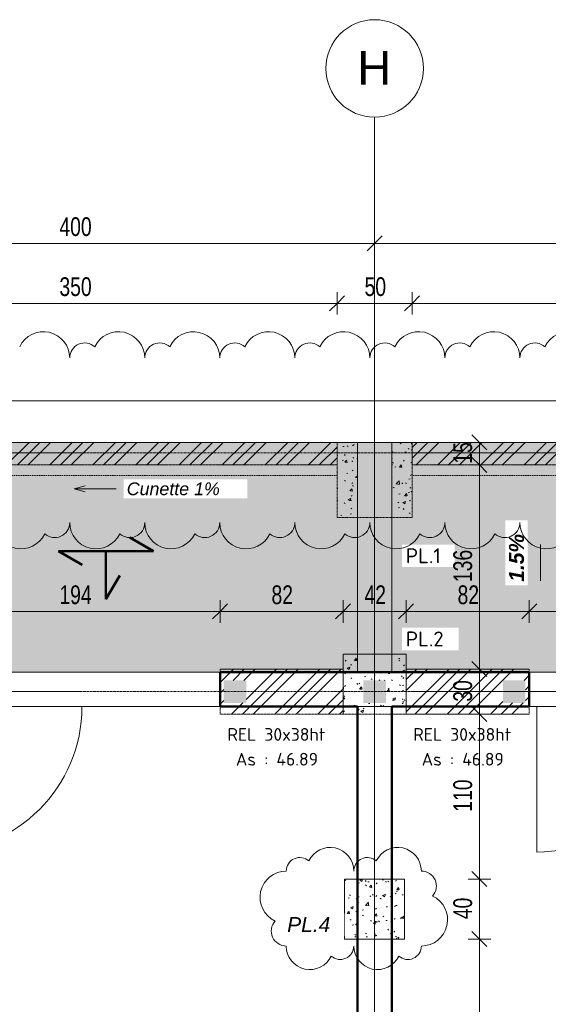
# Model space of a CAD drawing. Header units: millimetres. Extents: x 8507 to 110494, y 1100 to 66219.
# Tile 25 of 38: x 78681 to 82204, y 59654 to 66219. Entities that reach past the tile are written whole.
import ezdxf

# ---------------------------------------------------------------- set-up
doc = ezdxf.new("R2010")
doc.units = ezdxf.units.MM
for name, pattern in [('Ligne de quadrillage', [22.225, 12.7, -3.175, 3.175, -3.175]), ('Tiret 1_16_', [3.175, 1.5875, -1.5875]), ('tiret perso', [2.6, 1.3, -1.3])]:
    doc.linetypes.add(name, pattern=pattern)
for name, color, linetype, lineweight in [('A-ANNO-DIMS', 211, 'Continuous', 9), ('A-ANNO-DIMS-50', 211, 'Continuous', 9), ('A-ANNO-NOTE', 131, 'Continuous', 9), ('A-DETL', 90, 'Continuous', 5), ('A-DETL-GENF', 92, 'Continuous', 5), ('A-DETL-MBND', 5, 'Continuous', 5), ('A-DETL-WIDE', 214, 'Continuous', 50), ('A-DOOR', 31, 'Continuous', 9), ('A-WALL', 113, 'Continuous', 9), ('G-ANNO-REVC', 71, 'Continuous', 9), ('G-ANNO-TEXT', 231, 'Continuous', 9), ('S-GRID', 1, 'Continuous', 9), ('S-GRID-IDEN', 1, 'Continuous', 9)]:
    doc.layers.add(name, color=color, linetype=linetype, lineweight=lineweight)
doc.styles.add('Arial', font='arial.ttf', dxfattribs={"height": 225})
doc.styles.add('Arial Narrow_3', font='ARIALN.TTF', dxfattribs={"width": 0.9, "height": 125})
doc.styles.add('Arial_B_I_1', font='arialbi.ttf', dxfattribs={"height": 100})
doc.styles.add('Arial_I', font='ariali.ttf', dxfattribs={"height": 85})
doc.styles.add('Arial_I_1', font='ariali.ttf', dxfattribs={"height": 100})
doc.styles.add('ISOCPEUR_B', font='txt', dxfattribs={"height": 100})
doc.styles.add('ISOCPEUR_B_1', font='txt', dxfattribs={"height": 85})
doc.dimstyles.new('AB6_1_50_-_GB', dxfattribs={"dimscale": 304.8, "dimtxt": 127.928872, "dimasz": 0.328084, "dimexe": 0.246063, "dimexo": 0.0625, "dimgap": 0.04101, "dimtad": 1, "dimdec": 0, "dimlfac": 0.1, "dimdsep": 46, "dimtxsty": 'Arial Narrow_3', "dimblk1": 'OBLIQUE', "dimblk2": 'OBLIQUE', "dimsah": 1, "dimcen": 0.09, "dimazin": 0, "dimtfac": 1, "dimtdec": 4, "dimtix": 1, "dimtmove": 0, "dimatfit": 3, "dimfxl": 0.246063, "dimfxlon": 1, "dimtvp": 1, "dimtolj": 1, "dimtzin": 0, "dimarcsym": 2})
doc.dimstyles.new('AB6_1_50_-_GB_3', dxfattribs={"dimscale": 304.8, "dimtxt": 127.928872, "dimasz": 0.328084, "dimexe": 0.246063, "dimexo": 0.0625, "dimgap": 0.04101, "dimtad": 1, "dimdec": 0, "dimlfac": 0.1, "dimdsep": 46, "dimtxsty": 'Arial Narrow_3', "dimblk1": 'OBLIQUE', "dimblk2": 'OBLIQUE', "dimsah": 1, "dimcen": 0.09, "dimazin": 0, "dimtfac": 1, "dimtdec": 4, "dimtix": 1, "dimtmove": 0, "dimatfit": 3, "dimfxl": 0.246063, "dimfxlon": 1, "dimtvp": 1, "dimtolj": 1, "dimtzin": 0, "dimarcsym": 2})
pattern_1 = [(45, (62504.66, -542.27), (-143.6841, 143.6841), []), (45, (62576.5, -542.27), (-143.6841, 143.6841), []), (45, (62648.34, -542.27), (-143.6841, 143.6841), [])]
pattern_2 = [(50, (62504.66, -542.27), (182.18467, -15.9391), [19.05, -209.55]), (355, (62504.66, -542.27), (-35.24243, 191.0566), [15.24, -167.64]), (100.451, (62519.84, -543.6), (146.9425, 175.1167), [16.19, -178.09]), (46.184, (62504.66, -491.47), (271.0789, -42.0433), [28.575, -314.325]), (96.636, (62527.25, -494.97), (237.4025, 247.4272), [24.285, -267.135]), (351.184, (62504.66, -491.47), (237.4046, 247.4251), [22.86, -251.46]), (21, (62530.06, -504.17), (151.61488, -102.26552), [19.05, -209.55]), (326, (62530.06, -504.17), (61.80236, 184.18774), [15.24, -167.64]), (71.451, (62542.7, -512.7), (213.41706, 81.92137), [16.19, -178.09]), (37.5, (62504.66, -542.27), (3.08832, 84.555076), [8.382, -157.226, 8.382, -161.798, -168.275]), (37.5, (62504.66, -542.27), (3.08832, 84.555076), [-335.788, 8.382, -159.893]), (7.5, (62504.66, -542.27), (66.81944, 100.18075), [8.382, -88.646, 8.382, -153.416, -64.135]), (7.5, (62504.66, -542.27), (66.81944, 100.18075), [-258.826, 8.382, -55.753]), (327.5, (62448.02, -542.27), (135.59049, -5.72891), [8.382, -55.118, 8.382, -189.738, -262.89]), (327.5, (62448.02, -542.27), (135.59049, -5.72891), [-261.62, 8.382, -254.508]), (317.5, (62422.62, -542.27), (148.12889, 25.42676), [8.382, -74.168, 8.382, -123.19, -186.69]), (317.5, (62422.62, -542.27), (148.12889, 25.42676), [-214.122, 8.382, -178.308])]

# ---------------------------------------------------------------- blocks, each defined once
blk = doc.blocks.new('Porte 1Vtl - ME-p-1-3010145-R-1_IMPLANTATION variante')
at = {"layer": 'A-DOOR'}
blk.add_line((485, 115), (485, 1085), dxfattribs=at)
blk.add_arc((485, 115), 970, 90, 180, dxfattribs=at)
blk = doc.blocks.new('Quadrillage - M_Extrémité de la ligne de quadrillage - Cercle-11575-R-1_IMPLANTATION variante')
at = {"layer": 'S-GRID-IDEN'}
blk.add_circle((0, 0), 6.5, dxfattribs=at)
blk = doc.blocks.new('niveau aménag dalle2 - niveau aménag dalle 2-3181993-R-1_IMPLANTATION variante')
at = {"layer": 'A-ANNO-NOTE'}
blk.add_hatch(color=256, dxfattribs=at).paths.add_polyline_path([(-4.47, -4.15), (-8.21, -3.15), (-4.47, -2.15), (-6.36, -3.15)])
blk.add_line((-6.36, -3.15), (-1.51, -3.15), dxfattribs=at)
blk = doc.blocks.new('DIMBLOCK9-R-1_IMPLANTATION variante')
at = {"layer": 'A-ANNO-DIMS-50'}
for p, q in [((77046.5, 64727.3), (77046.5, 64802.3)), ((81046.5, 64727.3), (81046.5, 64802.3)), ((77046.5, 64727.3), (81046.5, 64727.3)), ((77046.5, 64727.3), (77046.5, 64652.3)), ((81046.5, 64727.3), (81046.5, 64652.3))]:
    blk.add_line(p, q, dxfattribs=at)
at = {"layer": 'A-ANNO-DIMS-50', "lineweight": 18}
for p, q in [((77046.5, 64727.3), (77096.5, 64777.3)), ((81046.5, 64727.3), (81096.5, 64777.3)), ((77046.5, 64727.3), (76996.5, 64677.3)), ((81046.5, 64727.3), (80996.5, 64677.3))]:
    blk.add_line(p, q, dxfattribs=at)
at = {"layer": 'A-ANNO-DIMS-50', "color": 0, "insert": (78946, 64901.3), "char_height": 125, "width": 241.237, "attachment_point": 1, "line_spacing_factor": 0.974696, "style": 'Arial Narrow_3'}
blk.add_mtext('400', dxfattribs=at)
blk = doc.blocks.new('_Oblique')
at = {"color": 0, "linetype": 'ByBlock', "lineweight": -2}
blk.add_line((-0.5, -0.5), (0.5, 0.5), dxfattribs=at)
blk = doc.blocks.new('DIMBLOCK10-R-1_IMPLANTATION variante')
at = {"layer": 'A-ANNO-DIMS-50'}
for p, q in [((81046.5, 64727.3), (81046.5, 64802.3)), ((85046.5, 64727.3), (85046.5, 64802.3)), ((81046.5, 64727.3), (85046.5, 64727.3)), ((81046.5, 64727.3), (81046.5, 64652.3)), ((85046.5, 64727.3), (85046.5, 64652.3))]:
    blk.add_line(p, q, dxfattribs=at)
at = {"layer": 'A-ANNO-DIMS-50', "lineweight": 18}
for p, q in [((81046.5, 64727.3), (81096.5, 64777.3)), ((85046.5, 64727.3), (85096.5, 64777.3)), ((81046.5, 64727.3), (80996.5, 64677.3)), ((85046.5, 64727.3), (84996.5, 64677.3))]:
    blk.add_line(p, q, dxfattribs=at)
at = {"layer": 'A-ANNO-DIMS-50', "color": 0, "insert": (82946, 64901.3), "char_height": 125, "width": 241.237, "attachment_point": 1, "line_spacing_factor": 0.974696, "style": 'Arial Narrow_3'}
blk.add_mtext('400', dxfattribs=at)
blk = doc.blocks.new('DIMBLOCK48-R-1_IMPLANTATION variante')
at = {"layer": 'A-ANNO-DIMS-50'}
for p, q in [((78076.5, 62272.7), (78076.5, 62347.7)), ((80016.5, 62272.7), (80016.5, 62347.7)), ((78076.5, 62272.7), (80016.5, 62272.7)), ((78076.5, 62272.7), (78076.5, 62197.7)), ((80016.5, 62272.7), (80016.5, 62197.7))]:
    blk.add_line(p, q, dxfattribs=at)
at = {"layer": 'A-ANNO-DIMS-50', "lineweight": 18}
for p, q in [((78076.5, 62272.7), (78126.5, 62322.7)), ((80016.5, 62272.7), (80066.5, 62322.7)), ((78076.5, 62272.7), (78026.5, 62222.7)), ((80016.5, 62272.7), (79966.5, 62222.7))]:
    blk.add_line(p, q, dxfattribs=at)
at = {"layer": 'A-ANNO-DIMS-50', "color": 0, "insert": (78946, 62446.8), "char_height": 125, "width": 241.237, "attachment_point": 1, "line_spacing_factor": 0.974696, "style": 'Arial Narrow_3'}
blk.add_mtext('194', dxfattribs=at)
blk = doc.blocks.new('DIMBLOCK49-R-1_IMPLANTATION variante')
at = {"layer": 'A-ANNO-DIMS-50'}
for p, q in [((80016.5, 62272.7), (80016.5, 62347.7)), ((80836.1, 62272.7), (80836.1, 62347.7)), ((80016.5, 62272.7), (80836.1, 62272.7)), ((80016.5, 62272.7), (80016.5, 62197.7)), ((80836.1, 62272.7), (80836.1, 62197.7))]:
    blk.add_line(p, q, dxfattribs=at)
at = {"layer": 'A-ANNO-DIMS-50', "lineweight": 18}
for p, q in [((80016.5, 62272.7), (80066.5, 62322.7)), ((80836.1, 62272.7), (80886.1, 62322.7)), ((80016.5, 62272.7), (79966.5, 62222.7)), ((80836.1, 62272.7), (80786.1, 62222.7))]:
    blk.add_line(p, q, dxfattribs=at)
at = {"layer": 'A-ANNO-DIMS-50', "color": 0, "insert": (80359.3, 62446.8), "char_height": 125, "width": 160.825, "attachment_point": 1, "line_spacing_factor": 0.974696, "style": 'Arial Narrow_3'}
blk.add_mtext('82', dxfattribs=at)
blk = doc.blocks.new('DIMBLOCK50-R-1_IMPLANTATION variante')
at = {"layer": 'A-ANNO-DIMS-50'}
for p, q in [((80836.1, 62272.7), (80836.1, 62347.7)), ((81256.1, 62272.7), (81256.1, 62347.7)), ((80836.1, 62272.7), (81256.1, 62272.7)), ((80836.1, 62272.7), (80836.1, 62197.7)), ((81256.1, 62272.7), (81256.1, 62197.7))]:
    blk.add_line(p, q, dxfattribs=at)
at = {"layer": 'A-ANNO-DIMS-50', "lineweight": 18}
for p, q in [((80836.1, 62272.7), (80886.1, 62322.7)), ((81256.1, 62272.7), (81306.1, 62322.7)), ((80836.1, 62272.7), (80786.1, 62222.7)), ((81256.1, 62272.7), (81206.1, 62222.7))]:
    blk.add_line(p, q, dxfattribs=at)
at = {"layer": 'A-ANNO-DIMS-50', "color": 0, "insert": (80979.1, 62446.8), "char_height": 125, "width": 160.825, "attachment_point": 1, "line_spacing_factor": 0.974696, "style": 'Arial Narrow_3'}
blk.add_mtext('42', dxfattribs=at)
blk = doc.blocks.new('DIMBLOCK51-R-1_IMPLANTATION variante')
at = {"layer": 'A-ANNO-DIMS-50'}
for p, q in [((81256.1, 62272.7), (81256.1, 62347.7)), ((82076.5, 62272.7), (82076.5, 62347.7)), ((81256.1, 62272.7), (82076.5, 62272.7)), ((81256.1, 62272.7), (81256.1, 62197.7)), ((82076.5, 62272.7), (82076.5, 62197.7))]:
    blk.add_line(p, q, dxfattribs=at)
at = {"layer": 'A-ANNO-DIMS-50', "lineweight": 18}
for p, q in [((81256.1, 62272.7), (81306.1, 62322.7)), ((82076.5, 62272.7), (82126.5, 62322.7)), ((81256.1, 62272.7), (81206.1, 62222.7)), ((82076.5, 62272.7), (82026.5, 62222.7))]:
    blk.add_line(p, q, dxfattribs=at)
at = {"layer": 'A-ANNO-DIMS-50', "color": 0, "insert": (81599.3, 62446.8), "char_height": 125, "width": 160.825, "attachment_point": 1, "line_spacing_factor": 0.974696, "style": 'Arial Narrow_3'}
blk.add_mtext('82', dxfattribs=at)
blk = doc.blocks.new('DIMBLOCK52-R-1_IMPLANTATION variante')
at = {"layer": 'A-ANNO-DIMS-50'}
for p, q in [((82076.5, 62272.7), (82076.5, 62347.7)), ((84016.5, 62272.7), (84016.5, 62347.7)), ((82076.5, 62272.7), (84016.5, 62272.7)), ((82076.5, 62272.7), (82076.5, 62197.7)), ((84016.5, 62272.7), (84016.5, 62197.7))]:
    blk.add_line(p, q, dxfattribs=at)
at = {"layer": 'A-ANNO-DIMS-50', "lineweight": 18}
for p, q in [((82076.5, 62272.7), (82126.5, 62322.7)), ((84016.5, 62272.7), (84066.5, 62322.7)), ((82076.5, 62272.7), (82026.5, 62222.7)), ((84016.5, 62272.7), (83966.5, 62222.7))]:
    blk.add_line(p, q, dxfattribs=at)
at = {"layer": 'A-ANNO-DIMS-50', "color": 0, "insert": (82946, 62446.8), "char_height": 125, "width": 241.237, "attachment_point": 1, "line_spacing_factor": 0.974696, "style": 'Arial Narrow_3'}
blk.add_mtext('194', dxfattribs=at)
blk = doc.blocks.new('Family - ___-3289296-R-1_IMPLANTATION variante')
at = {"layer": 'G-ANNO-REVC'}
for centre, radius, start, end in [((16204.8, 63408.8), 175, 357.88638, 152.67761), ((16704.5, 63390.4), 175, 357.88638, 152.67761), ((16479.6, 63398.7), 100, 46.07606, 177.88638), ((17204.2, 63371.9), 175, 357.88638, 152.67761), ((17703.8, 63353.5), 175, 357.88638, 152.67761), ((18203.5, 63335.1), 175, 357.88638, 152.67761), ((18703.1, 63316.6), 175, 357.88638, 152.67761), ((16979.3, 63380.2), 100, 46.07606, 177.88638), ((17479, 63361.8), 100, 46.07606, 177.88638), ((17978.6, 63343.4), 100, 46.07606, 177.88638), ((18478.3, 63324.9), 100, 46.07606, 177.88638), ((19202.8, 63298.2), 175, 357.88638, 152.67761), ((19702.5, 63279.7), 175, 357.88638, 152.67761), ((18977.9, 63306.5), 100, 46.07606, 177.88638), ((19477.6, 63288), 100, 46.07606, 177.88638), ((16014.5, 62317.4), 175, 177.88638, 332.67761), ((16239.3, 62309.1), 100, 226.07606, 357.88638), ((16514.1, 62298.9), 175, 177.88638, 332.67761), ((16739, 62290.6), 100, 226.07606, 357.88638), ((17013.8, 62280.5), 175, 177.88638, 332.67761), ((17238.6, 62272.2), 100, 226.07606, 357.88638), ((17513.4, 62262), 175, 177.88638, 332.67761), ((17738.3, 62253.7), 100, 226.07606, 357.88638), ((18013.1, 62243.6), 175, 177.88638, 332.67761), ((18237.9, 62235.3), 100, 226.07606, 357.88638), ((18512.8, 62225.2), 175, 177.88638, 332.67761), ((18737.6, 62216.9), 100, 226.07606, 357.88638), ((19012.4, 62206.7), 175, 177.88638, 332.67761), ((19237.3, 62198.4), 100, 226.07606, 357.88638), ((19512.1, 62188.3), 175, 177.88638, 332.67761)]:
    blk.add_arc(centre, radius, start, end, dxfattribs=at)
blk = doc.blocks.new('DIMBLOCK233-R-1_IMPLANTATION variante')
at = {"layer": 'A-ANNO-DIMS-50', "lineweight": 18}
for p, q in [((81744.9, 60088.2), (81694.9, 60138.2)), ((81744.9, 60088.2), (81794.9, 60038.2)), ((81744.9, 55078.7), (81694.9, 55128.7)), ((81744.9, 55078.7), (81794.9, 55028.7))]:
    blk.add_line(p, q, dxfattribs=at)
at = {"layer": 'A-ANNO-DIMS-50'}
for p, q in [((81744.9, 60088.2), (81669.9, 60088.2)), ((81744.9, 55078.7), (81744.9, 60088.2)), ((81744.9, 60088.2), (81819.9, 60088.2)), ((81744.9, 55078.7), (81669.9, 55078.7)), ((81744.9, 55078.7), (81819.9, 55078.7))]:
    blk.add_line(p, q, dxfattribs=at)
at = {"layer": 'A-ANNO-DIMS-50', "color": 0, "insert": (81570.8, 57482.9), "char_height": 125, "width": 241.237, "attachment_point": 1, "rotation": 90, "line_spacing_factor": 0.974696, "style": 'Arial Narrow_3'}
blk.add_mtext('501', dxfattribs=at)
blk = doc.blocks.new('DIMBLOCK234-R-1_IMPLANTATION variante')
at = {"layer": 'A-ANNO-DIMS-50', "lineweight": 18}
for p, q in [((81744.9, 60488.2), (81694.9, 60538.2)), ((81744.9, 60488.2), (81794.9, 60438.2)), ((81744.9, 60088.2), (81694.9, 60138.2)), ((81744.9, 60088.2), (81794.9, 60038.2))]:
    blk.add_line(p, q, dxfattribs=at)
at = {"layer": 'A-ANNO-DIMS-50'}
for p, q in [((81744.9, 60488.2), (81669.9, 60488.2)), ((81744.9, 60088.2), (81744.9, 60488.2)), ((81744.9, 60488.2), (81819.9, 60488.2)), ((81744.9, 60088.2), (81669.9, 60088.2)), ((81744.9, 60088.2), (81819.9, 60088.2))]:
    blk.add_line(p, q, dxfattribs=at)
at = {"layer": 'A-ANNO-DIMS-50', "color": 0, "insert": (81570.8, 60221.2), "char_height": 125, "width": 160.825, "attachment_point": 1, "rotation": 90, "line_spacing_factor": 0.974696, "style": 'Arial Narrow_3'}
blk.add_mtext('40', dxfattribs=at)
blk = doc.blocks.new('DIMBLOCK235-R-1_IMPLANTATION variante')
at = {"layer": 'A-ANNO-DIMS-50'}
for p, q in [((81744.9, 61588.6), (81669.9, 61588.6)), ((81744.9, 60488.2), (81744.9, 61588.6)), ((81744.9, 61588.6), (81819.9, 61588.6)), ((81744.9, 60488.2), (81669.9, 60488.2)), ((81744.9, 60488.2), (81819.9, 60488.2))]:
    blk.add_line(p, q, dxfattribs=at)
at = {"layer": 'A-ANNO-DIMS-50', "lineweight": 18}
for p, q in [((81744.9, 61588.6), (81694.9, 61638.6)), ((81744.9, 61588.6), (81794.9, 61538.6)), ((81744.9, 60488.2), (81694.9, 60538.2)), ((81744.9, 60488.2), (81794.9, 60438.2))]:
    blk.add_line(p, q, dxfattribs=at)
at = {"layer": 'A-ANNO-DIMS-50', "color": 0, "insert": (81570.8, 60937.8), "char_height": 125, "width": 241.237, "attachment_point": 1, "rotation": 90, "line_spacing_factor": 0.974696, "style": 'Arial Narrow_3'}
blk.add_mtext('110', dxfattribs=at)
blk = doc.blocks.new('DIMBLOCK236-R-1_IMPLANTATION variante')
at = {"layer": 'A-ANNO-DIMS-50', "lineweight": 18}
for p, q in [((81744.9, 61888.6), (81694.9, 61938.6)), ((81744.9, 61888.6), (81794.9, 61838.6)), ((81744.9, 61588.6), (81694.9, 61638.6)), ((81744.9, 61588.6), (81794.9, 61538.6))]:
    blk.add_line(p, q, dxfattribs=at)
at = {"layer": 'A-ANNO-DIMS-50'}
for p, q in [((81744.9, 61888.6), (81669.9, 61888.6)), ((81744.9, 61588.6), (81744.9, 61888.6)), ((81744.9, 61888.6), (81819.9, 61888.6)), ((81744.9, 61588.6), (81669.9, 61588.6)), ((81744.9, 61588.6), (81819.9, 61588.6))]:
    blk.add_line(p, q, dxfattribs=at)
at = {"layer": 'A-ANNO-DIMS-50', "color": 0, "insert": (81570.8, 61671.5), "char_height": 125, "width": 160.825, "attachment_point": 1, "rotation": 90, "line_spacing_factor": 0.974696, "style": 'Arial Narrow_3'}
blk.add_mtext('30', dxfattribs=at)
blk = doc.blocks.new('DIMBLOCK237-R-1_IMPLANTATION variante')
at = {"layer": 'A-ANNO-DIMS-50', "lineweight": 18}
for p, q in [((81744.9, 63250.2), (81694.9, 63300.2)), ((81744.9, 63250.2), (81794.9, 63200.2)), ((81744.9, 61888.6), (81694.9, 61938.6)), ((81744.9, 61888.6), (81794.9, 61838.6))]:
    blk.add_line(p, q, dxfattribs=at)
at = {"layer": 'A-ANNO-DIMS-50'}
for p, q in [((81744.9, 63250.2), (81669.9, 63250.2)), ((81744.9, 61888.6), (81744.9, 63250.2)), ((81744.9, 63250.2), (81819.9, 63250.2)), ((81744.9, 61888.6), (81669.9, 61888.6)), ((81744.9, 61888.6), (81819.9, 61888.6))]:
    blk.add_line(p, q, dxfattribs=at)
at = {"layer": 'A-ANNO-DIMS-50', "color": 0, "insert": (81570.8, 62468.9), "char_height": 125, "width": 241.237, "attachment_point": 1, "rotation": 90, "line_spacing_factor": 0.974696, "style": 'Arial Narrow_3'}
blk.add_mtext('136', dxfattribs=at)
blk = doc.blocks.new('DIMBLOCK238-R-1_IMPLANTATION variante')
at = {"layer": 'A-ANNO-DIMS-50', "lineweight": 18}
for p, q in [((81744.9, 63400.2), (81694.9, 63450.2)), ((81744.9, 63400.2), (81794.9, 63350.2)), ((81744.9, 63250.2), (81694.9, 63300.2)), ((81744.9, 63250.2), (81794.9, 63200.2))]:
    blk.add_line(p, q, dxfattribs=at)
at = {"layer": 'A-ANNO-DIMS-50'}
for p, q in [((81744.9, 63400.2), (81669.9, 63400.2)), ((81744.9, 63250.2), (81744.9, 63400.2)), ((81744.9, 63400.2), (81819.9, 63400.2)), ((81744.9, 63250.2), (81669.9, 63250.2)), ((81744.9, 63250.2), (81819.9, 63250.2))]:
    blk.add_line(p, q, dxfattribs=at)
at = {"layer": 'A-ANNO-DIMS-50', "color": 0, "insert": (81570.8, 63258.2), "char_height": 125, "width": 160.825, "attachment_point": 1, "rotation": 90, "line_spacing_factor": 0.974696, "style": 'Arial Narrow_3'}
blk.add_mtext('15', dxfattribs=at)
blk = doc.blocks.new('Family - ___-3289914-R-1_IMPLANTATION variante')
at = {"layer": 'G-ANNO-REVC'}
for centre, radius, start, end in [((17987.9, 59919.6), 157.5, 357.88638, 152.67761), ((17785.5, 59927.1), 90, 46.07606, 177.88638), ((18437.6, 59903), 157.5, 357.88638, 152.67761), ((18235.2, 59910.5), 90, 46.07606, 177.88638), ((17689.2, 59755.5), 175, 87.88638, 242.67761), ((18591.3, 59797.3), 100, 316.07606, 87.88638), ((18583, 59572.5), 175, 267.88638, 62.67761), ((17680.9, 59530.7), 100, 136.07606, 267.88638), ((17834.6, 59425), 157.5, 177.88638, 332.67761), ((18036.9, 59417.5), 90, 226.07606, 357.88638), ((18284.3, 59408.4), 157.5, 177.88638, 332.67761), ((18486.6, 59400.9), 90, 226.07606, 357.88638), ((17793.4, 54732.7), 157.5, 357.88638, 152.67761), ((17591.1, 54740.1), 90, 46.07606, 177.88638), ((18243.1, 54716.1), 157.5, 357.88638, 152.67761), ((18040.8, 54723.5), 90, 46.07606, 177.88638), ((17496, 54603.5), 140, 87.88638, 242.67761), ((18397.6, 54630.3), 80, 316.07606, 87.88638), ((18390.9, 54450.4), 140, 267.88638, 62.67761), ((17489.3, 54423.7), 80, 136.07606, 267.88638), ((17481.2, 54203.8), 140, 87.88638, 242.67761), ((18382.8, 54230.6), 80, 316.07606, 87.88638), ((18376.2, 54050.7), 140, 267.88638, 62.67761), ((17474.6, 54023.9), 80, 136.07606, 267.88638), ((17629, 53938.2), 157.5, 177.88638, 332.67761), ((17831.4, 53930.7), 90, 226.07606, 357.88638), ((18078.7, 53921.6), 157.5, 177.88638, 332.67761), ((18281.1, 53914.1), 90, 226.07606, 357.88638)]:
    blk.add_arc(centre, radius, start, end, dxfattribs=at)
blk = doc.blocks.new('DIMBLOCK286-R-1_IMPLANTATION variante')
at = {"layer": 'A-ANNO-DIMS-50'}
for p, q in [((77296.5, 64327.3), (77296.5, 64402.3)), ((80796.5, 64327.3), (80796.5, 64402.3)), ((77296.5, 64327.3), (80796.5, 64327.3)), ((77296.5, 64327.3), (77296.5, 64252.3)), ((80796.5, 64327.3), (80796.5, 64252.3))]:
    blk.add_line(p, q, dxfattribs=at)
at = {"layer": 'A-ANNO-DIMS-50', "lineweight": 18}
for p, q in [((77296.5, 64327.3), (77346.5, 64377.3)), ((80796.5, 64327.3), (80846.5, 64377.3)), ((77296.5, 64327.3), (77246.5, 64277.3)), ((80796.5, 64327.3), (80746.5, 64277.3))]:
    blk.add_line(p, q, dxfattribs=at)
at = {"layer": 'A-ANNO-DIMS-50', "color": 0, "insert": (78946, 64501.3), "char_height": 125, "width": 241.237, "attachment_point": 1, "line_spacing_factor": 0.974696, "style": 'Arial Narrow_3'}
blk.add_mtext('350', dxfattribs=at)
blk = doc.blocks.new('DIMBLOCK287-R-1_IMPLANTATION variante')
at = {"layer": 'A-ANNO-DIMS-50'}
for p, q in [((80796.5, 64327.3), (80796.5, 64402.3)), ((81296.5, 64327.3), (81296.5, 64402.3)), ((80796.5, 64327.3), (81296.5, 64327.3)), ((80796.5, 64327.3), (80796.5, 64252.3)), ((81296.5, 64327.3), (81296.5, 64252.3))]:
    blk.add_line(p, q, dxfattribs=at)
at = {"layer": 'A-ANNO-DIMS-50', "lineweight": 18}
for p, q in [((80796.5, 64327.3), (80846.5, 64377.3)), ((81296.5, 64327.3), (81346.5, 64377.3)), ((80796.5, 64327.3), (80746.5, 64277.3)), ((81296.5, 64327.3), (81246.5, 64277.3))]:
    blk.add_line(p, q, dxfattribs=at)
at = {"layer": 'A-ANNO-DIMS-50', "color": 0, "insert": (80979.5, 64501.3), "char_height": 125, "width": 160.825, "attachment_point": 1, "line_spacing_factor": 0.974696, "style": 'Arial Narrow_3'}
blk.add_mtext('50', dxfattribs=at)
blk = doc.blocks.new('DIMBLOCK288-R-1_IMPLANTATION variante')
at = {"layer": 'A-ANNO-DIMS-50'}
for p, q in [((81296.5, 64327.3), (81296.5, 64402.3)), ((84796.5, 64327.3), (84796.5, 64402.3)), ((81296.5, 64327.3), (84796.5, 64327.3)), ((81296.5, 64327.3), (81296.5, 64252.3)), ((84796.5, 64327.3), (84796.5, 64252.3))]:
    blk.add_line(p, q, dxfattribs=at)
at = {"layer": 'A-ANNO-DIMS-50', "lineweight": 18}
for p, q in [((81296.5, 64327.3), (81346.5, 64377.3)), ((84796.5, 64327.3), (84846.5, 64377.3)), ((81296.5, 64327.3), (81246.5, 64277.3)), ((84796.5, 64327.3), (84746.5, 64277.3))]:
    blk.add_line(p, q, dxfattribs=at)
at = {"layer": 'A-ANNO-DIMS-50', "color": 0, "insert": (82946, 64501.3), "char_height": 125, "width": 241.237, "attachment_point": 1, "line_spacing_factor": 0.974696, "style": 'Arial Narrow_3'}
blk.add_mtext('350', dxfattribs=at)

msp = doc.modelspace()

# ---------------------------------------------------------------- hatches: boundary and pattern name
at = {"layer": 'A-DETL-GENF'}
for points in [[(80041.5, 61663.6), (80191.5, 61663.6), (80191.5, 61813.6), (80041.5, 61813.6)], [(80971.5, 61663.6), (81121.5, 61663.6), (81121.5, 61813.6), (80971.5, 61813.6)], [(81901.5, 61663.6), (82051.5, 61663.6), (82051.5, 61813.6), (81901.5, 61813.6)]]:
    msp.add_hatch(color=8, dxfattribs=at).paths.add_polyline_path(points)
at = {"layer": 'A-DETL-MBND'}
h = msp.add_hatch(dxfattribs=at)
h.set_pattern_fill('FP_17', color=8, style=0, pattern_type=2)
h.set_pattern_definition([(0, (62504.66, -542.27), (0, 101.6), [3.353, -98.247]), (0, (62555.46, -491.47), (0, 101.6), [3.353, -98.247])])
h.paths.add_polyline_path([(93176.5, 61838.6), (96921.5, 61838.6), (96921.5, 63400.2), (93176.5, 63400.2), (93176.5, 61868.6)])
h.paths.add_polyline_path([(97171.5, 61838.6), (97716.5, 61838.6), (97716.5, 63400.2), (97171.5, 63400.2), (97171.5, 62847.4)])
h.paths.add_polyline_path([(92946.5, 61868.6), (92946.5, 63400.2), (89161.5, 63400.2), (89161.5, 61868.6), (92470.6, 61868.6)])
h.paths.add_polyline_path([(88931.5, 61868.6), (88931.5, 63400.2), (85161.5, 63400.2), (85161.5, 61868.6), (85858.3, 61868.6)])
h.paths.add_polyline_path([(84931.5, 61868.6), (84931.5, 63400.2), (81161.5, 63400.2), (81161.5, 61868.6), (82552.2, 61868.6)])
h.paths.add_polyline_path([(80931.5, 61868.6), (80931.5, 63400.2), (77161.5, 63400.2), (77161.5, 61868.6), (79246.1, 61868.6)])
h.paths.add_polyline_path([(76931.5, 61868.6), (76931.5, 63400.2), (73156.5, 63400.2), (73156.5, 61868.6), (76396.5, 61868.6)])
h.paths.add_polyline_path([(72926.5, 61868.6), (72926.5, 63400.2), (69161.5, 63400.2), (69161.5, 61868.6), (72663.8, 61868.6)])
h.paths.add_polyline_path([(68931.5, 61868.6), (68931.5, 63400.2), (65161.5, 63400.2), (65161.5, 61868.6), (67526.5, 61868.6)])
h.paths.add_polyline_path([(64931.5, 61868.6), (64931.5, 63400.2), (61146.5, 63400.2), (61146.5, 61868.6), (62715.4, 61868.6)])
at = {"layer": 'A-DETL-MBND', "linetype": 'Tiret 1_16_'}
h = msp.add_hatch(dxfattribs=at)
h.set_pattern_fill('FP_13', style=0, pattern_type=2)
h.set_pattern_definition(pattern_1)
h.paths.add_polyline_path([(80796.5, 63250.2), (80796.5, 63400.2), (77296.5, 63400.2), (77296.5, 63250.2), (79246.1, 63250.2)])
h = msp.add_hatch(dxfattribs=at)
h.set_pattern_fill('FP_14', style=0, pattern_type=2)
h.set_pattern_definition(pattern_2)
h.paths.add_polyline_path([(80796.5, 62900.2), (80931.5, 62900.2), (80931.5, 63400.2), (80796.5, 63400.2)])
h.paths.add_polyline_path([(81161.5, 62900.2), (81296.5, 62900.2), (81296.5, 63400.2), (81161.5, 63400.2)])
at = {"layer": 'A-DETL-MBND'}
msp.add_hatch(color=254, dxfattribs=at).paths.add_polyline_path([(81161.5, 61868.6), (81161.5, 63400.2), (80931.5, 63400.2), (80931.5, 61868.6)])
at = {"layer": 'A-DETL-MBND', "linetype": 'Tiret 1_16_'}
h = msp.add_hatch(dxfattribs=at)
h.set_pattern_fill('FP_13', style=0, pattern_type=2)
h.set_pattern_definition(pattern_1)
h.paths.add_polyline_path([(84796.5, 63250.2), (84796.5, 63400.2), (81296.5, 63400.2), (81296.5, 63250.2), (82552.2, 63250.2)])
h = msp.add_hatch(dxfattribs=at)
h.set_pattern_fill('FP_14', style=0, pattern_type=2)
h.set_pattern_definition(pattern_2)
h.paths.add_polyline_path([(81256.1, 61588.6), (81256.1, 61988.6), (81161.5, 61988.6), (81161.5, 61868.6), (80931.5, 61868.6), (80931.5, 61988.6), (80836.1, 61988.6), (80836.1, 61588.6), (81161.5, 61588.6)])
h.paths.add_polyline_path([(81121.5, 61663.6), (80971.5, 61663.6), (80971.5, 61813.6), (81121.5, 61813.6)])
h = msp.add_hatch(dxfattribs=at)
h.set_pattern_fill('FP_13', style=0, pattern_type=2)
h.set_pattern_definition(pattern_1)
h.paths.add_polyline_path([(80041.5, 61588.6), (80836.1, 61588.6), (80836.1, 61888.6), (80016.5, 61888.6), (80016.5, 61588.6)])
h.paths.add_polyline_path([(80191.5, 61663.6), (80041.5, 61663.6), (80041.5, 61813.6), (80191.5, 61813.6)])
h = msp.add_hatch(dxfattribs=at)
h.set_pattern_fill('FP_13', style=0, pattern_type=2)
h.set_pattern_definition(pattern_1)
h.paths.add_polyline_path([(81257.5, 61588.6), (82077.1, 61588.6), (82077.1, 61888.6), (81257.5, 61888.6)])
h.paths.add_polyline_path([(82051.5, 61663.6), (81901.5, 61663.6), (81901.5, 61813.6), (82051.5, 61813.6)])
h = msp.add_hatch(dxfattribs=at)
h.set_pattern_fill('FP_14', style=0, pattern_type=2)
h.set_pattern_definition(pattern_2)
h.paths.add_polyline_path([(80846.5, 60088.2), (81246.5, 60088.2), (81246.5, 60488.2), (80846.5, 60488.2)])

# ---------------------------------------------------------------- linework, layer by layer
at = {"layer": 'A-DETL', "linetype": 'tiret perso'}
for p, q in [((80796.5, 63180.2), (77296.5, 63180.2)), ((84796.5, 63180.2), (81296.5, 63180.2))]:
    msp.add_line(p, q, dxfattribs=at)
at = {"layer": 'A-DETL-MBND'}
for p, q in [((61146.5, 63400.2), (97716.5, 63400.2)), ((80931.5, 61868.6), (65161.5, 61868.6)), ((93176.5, 61868.6), (69416.5, 61868.6)), ((73279.3, 61869.7), (88933.2, 61866.6))]:
    msp.add_line(p, q, dxfattribs=at)
at = {"layer": 'A-DETL-MBND', "color": 7, "linetype": 'Tiret 1_16_'}
for p, q in [((77296.5, 63400.2), (80796.5, 63400.2)), ((80796.5, 63400.2), (77296.5, 63400.2)), ((80796.5, 63400.2), (80796.5, 63250.2)), ((80796.5, 63400.2), (80796.5, 63250.2)), ((80796.5, 62900.2), (80796.5, 63400.2)), ((80796.5, 63400.2), (81296.5, 63400.2)), ((81296.5, 63400.2), (80796.5, 63400.2)), ((80796.5, 63400.2), (80796.5, 62900.2)), ((81296.5, 63400.2), (84796.5, 63400.2)), ((84796.5, 63400.2), (81296.5, 63400.2)), ((81296.5, 63250.2), (81296.5, 63400.2)), ((81296.5, 63400.2), (81296.5, 63250.2)), ((81296.5, 63400.2), (81296.5, 62900.2)), ((81296.5, 62900.2), (81296.5, 63400.2)), ((77296.5, 63250.2), (80796.5, 63250.2)), ((80796.5, 63250.2), (77296.5, 63250.2)), ((81296.5, 63250.2), (84796.5, 63250.2)), ((84796.5, 63250.2), (81296.5, 63250.2)), ((81296.5, 62900.2), (80796.5, 62900.2)), ((80796.5, 62900.2), (81296.5, 62900.2)), ((80836.1, 61588.6), (80836.1, 61988.6)), ((80836.1, 61988.6), (81256.1, 61988.6)), ((81256.1, 61988.6), (80836.1, 61988.6)), ((80836.1, 61988.6), (80836.1, 61588.6)), ((81256.1, 61988.6), (81256.1, 61588.6)), ((81256.1, 61588.6), (81256.1, 61988.6)), ((80016.5, 61888.6), (80836.1, 61888.6)), ((80836.1, 61888.6), (80016.5, 61888.6)), ((80016.5, 61588.6), (80016.5, 61888.6)), ((80016.5, 61888.6), (80016.5, 61588.6)), ((80836.1, 61888.6), (80836.1, 61588.6)), ((80836.1, 61888.6), (80836.1, 61588.6)), ((81257.5, 61888.6), (82077.1, 61888.6)), ((82077.1, 61888.6), (81257.5, 61888.6)), ((81257.5, 61588.6), (81257.5, 61888.6)), ((81257.5, 61888.6), (81257.5, 61588.6)), ((82077.1, 61888.6), (82077.1, 61588.6)), ((82077.1, 61888.6), (82077.1, 61588.6)), ((80016.5, 61588.6), (81256.1, 61588.6)), ((81256.1, 61588.6), (80016.5, 61588.6)), ((81257.5, 61588.6), (82077.1, 61588.6)), ((82077.1, 61588.6), (81257.5, 61588.6)), ((80846.5, 60088.2), (80846.5, 60488.2)), ((80846.5, 60488.2), (81246.5, 60488.2)), ((81246.5, 60488.2), (80846.5, 60488.2)), ((80846.5, 60488.2), (80846.5, 60088.2)), ((81246.5, 60488.2), (81246.5, 60088.2)), ((81246.5, 60088.2), (81246.5, 60488.2)), ((81246.5, 60088.2), (80846.5, 60088.2)), ((80846.5, 60088.2), (81246.5, 60088.2))]:
    msp.add_line(p, q, dxfattribs=at)
at = {"layer": 'A-DETL-MBND', "color": 7}
for p, q in [((81161.5, 63400.2), (80931.5, 63400.2)), ((80931.5, 61868.6), (80931.5, 63400.2)), ((80931.5, 61868.6), (80931.5, 63400.2)), ((81161.5, 63400.2), (81161.5, 61868.6)), ((81161.5, 61868.6), (81161.5, 63400.2)), ((81161.5, 61868.6), (80931.5, 61868.6))]:
    msp.add_line(p, q, dxfattribs=at)
at = {"layer": 'A-DETL-WIDE'}
for p, q in [((79573.8, 62674.5), (79415.8, 62765.8)), ((78939.2, 62674.5), (79573.8, 62674.5)), ((79097.3, 62583.3), (78939.2, 62674.5)), ((79256.5, 62354.5), (79256.5, 62674.5)), ((79347.8, 62512.6), (79256.5, 62354.5))]:
    msp.add_line(p, q, dxfattribs=at)
at = {"layer": 'A-WALL'}
for p, q in [((75536.5, 61868.6), (84016.5, 61868.6)), ((80016.5, 61868.6), (80016.5, 61638.6)), ((88016.5, 61638.6), (75481.5, 61638.6))]:
    msp.add_line(p, q, dxfattribs=at)
at = {"layer": 'A-WALL', "lineweight": 50}
for p, q in [((80016.5, 61868.6), (82076.5, 61868.6)), ((80016.5, 61638.6), (80016.5, 61868.6)), ((82076.5, 61868.6), (82076.5, 61638.6)), ((80931.5, 61638.6), (80016.5, 61638.6)), ((80931.5, 58747), (80931.5, 61638.6)), ((82076.5, 61638.6), (81161.5, 61638.6)), ((81161.5, 61638.6), (81161.5, 58747))]:
    msp.add_line(p, q, dxfattribs=at)
at = {"layer": 'G-ANNO-TEXT', "color": 130}
for p, q in [((97723, 63670.2), (74954.8, 63679.2)), ((79043.7, 63090.8), (79118.7, 63110.9)), ((79043.7, 63090.8), (79118.7, 63070.7)), ((79043.7, 63090.8), (79325, 63090.8))]:
    msp.add_line(p, q, dxfattribs=at)
at = {"layer": 'S-GRID', "linetype": 'Ligne de quadrillage'}
for p, q in [((81046.5, 48387.1), (81046.5, 65568.7)), ((47439, 63330.2), (99424.9, 63330.2)), ((47439, 61738.6), (99424.9, 61738.6))]:
    msp.add_line(p, q, dxfattribs=at)

# ---------------------------------------------------------------- block references
at = {"layer": 'A-ANNO-NOTE', "xscale": 50.00000000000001, "yscale": 50.00000000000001, "zscale": 50.00000000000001, "rotation": 269.9999999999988}
msp.add_blockref('niveau aménag dalle2 - niveau aménag dalle 2-3181993-R-1_IMPLANTATION variante', (82308.5, 62401.3), dxfattribs=at)
at = {"layer": 'A-DOOR', "rotation": 180}
for p in [(78611.5, 61753.6), (82611.5, 61753.6)]:
    msp.add_blockref('Porte 1Vtl - ME-p-1-3010145-R-1_IMPLANTATION variante', p, dxfattribs=at)
at = {"layer": 'S-GRID-IDEN', "xscale": 49.99999999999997, "yscale": 49.99999999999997, "zscale": 49.99999999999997}
msp.add_blockref('Quadrillage - M_Extrémité de la ligne de quadrillage - Cercle-11575-R-1_IMPLANTATION variante', (81046.5, 65893.7), dxfattribs=at)

# ---------------------------------------------------------------- texts
at = {"layer": 'G-ANNO-TEXT', "color": 7, "char_height": 85, "attachment_point": 1, "style": 'ISOCPEUR_B_1'}
for s, insert, width in [('REL 30x38ht', (80065.7, 61495.5), 825.738), ('REL 30x38ht', (81303.8, 61495.5), 825.738), ('As : 46.89', (80121.9, 61330.2), 689.451), ('As : 46.89', (81360, 61330.2), 689.451)]:
    msp.add_mtext(s, dxfattribs=dict(at, insert=insert, width=width))
at = {"layer": 'G-ANNO-TEXT', "color": 7, "insert": (80463.7, 60235), "char_height": 100, "width": 356.751, "attachment_point": 1, "style": 'Arial_I_1', "bg_fill": 3, "box_fill_scale": 1.25, "bg_fill_color": 256, "bg_fill_true_color": 13158600, "bg_fill_transparency": 0}
msp.add_mtext('PL.4', dxfattribs=at)

# ---------------------------------------------------------------- dimensions: what is measured, and where the dimension line sits
at = {"layer": 'A-ANNO-DIMS'}
for base, p1, p2, angle, dimstyle, override, picture, middle in [((81046.5, 64727.3), (77046.5, 64802.3), (81046.5, 64802.3), 0, 'AB6_1_50_-_GB', {"dimpost": '<>', "dimfxl": 4000}, 'DIMBLOCK9-R-1_IMPLANTATION variante', (79046.5, 64803.6)), ((81296.5, 64327.3), (80796.5, 64252.3), (81296.5, 64252.3), 0, 'AB6_1_50_-_GB_3', {"dimpost": '<>', "dimfxl": 500}, 'DIMBLOCK287-R-1_IMPLANTATION variante', (81046.5, 64403.6)), ((81744.9, 63400.2), (81669.9, 63250.2), (81669.9, 63400.2), 90, 'AB6_1_50_-_GB', {"dimpost": '<>', "dimfxl": 150}, 'DIMBLOCK238-R-1_IMPLANTATION variante', (81668.5, 63325.2)), ((81744.9, 63250.2), (81669.9, 61888.6), (81669.9, 63250.2), 90, 'AB6_1_50_-_GB', {"dimpost": '<>', "dimfxl": 1361.669216}, 'DIMBLOCK237-R-1_IMPLANTATION variante', (81668.5, 62569.4)), ((81744.9, 61888.6), (81669.9, 61588.6), (81669.9, 61888.6), 90, 'AB6_1_50_-_GB', {"dimpost": '<>', "dimfxl": 300}, 'DIMBLOCK236-R-1_IMPLANTATION variante', (81668.5, 61738.6)), ((81744.9, 61588.6), (81669.9, 60488.2), (81669.9, 61588.6), 90, 'AB6_1_50_-_GB', {"dimpost": '<>', "dimfxl": 1100.389848}, 'DIMBLOCK235-R-1_IMPLANTATION variante', (81668.5, 61038.4)), ((81744.9, 60488.2), (81669.9, 60088.2), (81669.9, 60488.2), 90, 'AB6_1_50_-_GB', {"dimpost": '<>', "dimfxl": 400}, 'DIMBLOCK234-R-1_IMPLANTATION variante', (81668.5, 60288.2)), ((81744.9, 60088.2), (81669.9, 55078.7), (81669.9, 60088.2), 90, 'AB6_1_50_-_GB', {"dimpost": '<>', "dimfxl": 5009.442094}, 'DIMBLOCK233-R-1_IMPLANTATION variante', (81668.5, 57583.4))]:
    dim = msp.add_linear_dim(base=base, p1=p1, p2=p2, angle=angle, dimstyle=dimstyle, override=override, dxfattribs=at)
    dim.commit()
    dim.dimension.update_dxf_attribs({"geometry": picture, "text_midpoint": middle})
for base, p1, p2, dimstyle, override, picture, middle in [((85046.5, 64727.3), (81046.5, 64802.3), (85046.5, 64802.3), 'AB6_1_50_-_GB', {"dimpost": '<>', "dimfxl": 4000}, 'DIMBLOCK10-R-1_IMPLANTATION variante', (83046.5, 64803.6)), ((80796.5, 64327.3), (77296.5, 64252.3), (80796.5, 64252.3), 'AB6_1_50_-_GB_3', {"dimpost": '<>', "dimfxl": 3500}, 'DIMBLOCK286-R-1_IMPLANTATION variante', (79046.5, 64403.6)), ((84796.5, 64327.3), (81296.5, 64252.3), (84796.5, 64252.3), 'AB6_1_50_-_GB_3', {"dimpost": '<>', "dimfxl": 3500}, 'DIMBLOCK288-R-1_IMPLANTATION variante', (83046.5, 64403.6)), ((80016.5, 62272.7), (78076.5, 62197.7), (80016.5, 62197.7), 'AB6_1_50_-_GB', {"dimpost": '<>', "dimfxl": 1940}, 'DIMBLOCK48-R-1_IMPLANTATION variante', (79046.5, 62349.1)), ((80836.1, 62272.7), (80016.5, 62197.7), (80836.1, 62197.7), 'AB6_1_50_-_GB', {"dimpost": '<>', "dimfxl": 819.57704}, 'DIMBLOCK49-R-1_IMPLANTATION variante', (80426.3, 62349.1)), ((81256.1, 62272.7), (80836.1, 62197.7), (81256.1, 62197.7), 'AB6_1_50_-_GB', {"dimpost": '<>', "dimfxl": 419.9998}, 'DIMBLOCK50-R-1_IMPLANTATION variante', (81046.1, 62348)), ((82076.5, 62272.7), (81256.1, 62197.7), (82076.5, 62197.7), 'AB6_1_50_-_GB', {"dimpost": '<>', "dimfxl": 820.42316}, 'DIMBLOCK51-R-1_IMPLANTATION variante', (81666.3, 62349.1)), ((84016.5, 62272.7), (82076.5, 62197.7), (84016.5, 62197.7), 'AB6_1_50_-_GB', {"dimpost": '<>', "dimfxl": 1940}, 'DIMBLOCK52-R-1_IMPLANTATION variante', (83046.5, 62349.1))]:
    dim = msp.add_linear_dim(base=base, p1=p1, p2=p2, dimstyle=dimstyle, override=override, dxfattribs=at)
    dim.commit()
    dim.dimension.update_dxf_attribs({"geometry": picture, "text_midpoint": middle})

# ---------------------------------------------------------------- next in the draw order: block references
at = {"layer": 'G-ANNO-REVC', "rotation": 2.113623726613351}
msp.add_blockref('Family - ___-3289914-R-1_IMPLANTATION variante', (64984.6, 0), dxfattribs=at)

# ---------------------------------------------------------------- next in the draw order: texts
at = {"layer": 'A-ANNO-NOTE', "insert": (81941.7, 62471.2), "char_height": 100, "width": 384.81, "attachment_point": 1, "rotation": 90, "style": 'Arial_B_I_1', "bg_fill": 3, "box_fill_scale": 1.25, "bg_fill_color": 256, "bg_fill_true_color": 13158600, "bg_fill_transparency": 0}
msp.add_mtext('1.5%', dxfattribs=at)
at = {"layer": 'G-ANNO-TEXT', "color": 7, "attachment_point": 1, "bg_fill": 3, "box_fill_scale": 1.25, "bg_fill_color": 256, "bg_fill_true_color": 13158600, "bg_fill_transparency": 0}
for s, insert, char_height, width, style in [('Cunette 1%', (79394.8, 63133.3), 85, 781.645, 'Arial_I'), ('PL.1', (81254, 62694.4), 100, 300.633, 'ISOCPEUR_B'), ('PL.2', (81254, 62139.4), 100, 328.692, 'ISOCPEUR_B')]:
    msp.add_mtext(s, dxfattribs=dict(at, insert=insert, char_height=char_height, width=width, style=style))
at = {"layer": 'S-GRID-IDEN', "insert": (80930.7, 66010), "char_height": 225, "width": 276.582, "attachment_point": 1, "style": 'Arial', "bg_fill": 3, "box_fill_scale": 1.25, "bg_fill_color": 256, "bg_fill_true_color": 13158600, "bg_fill_transparency": 0}
msp.add_mtext('H', dxfattribs=at)

# ---------------------------------------------------------------- next in the draw order: block references
at = {"layer": 'G-ANNO-REVC', "rotation": 2.113623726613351}
msp.add_blockref('Family - ___-3289296-R-1_IMPLANTATION variante', (64984.6, 0), dxfattribs=at)

doc.saveas('drawing.dxf')
